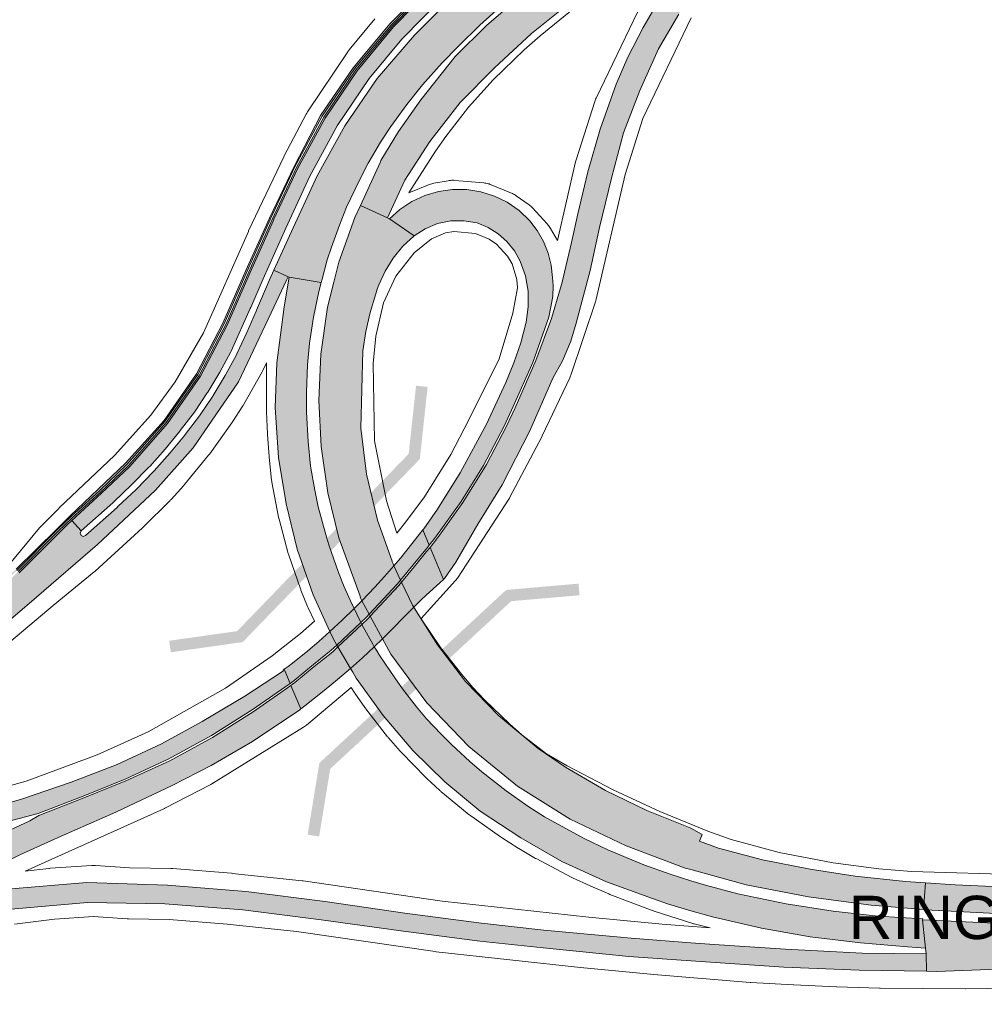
# Paper-space layout 'Layout1' of a CAD drawing. Header units: metres. Extents: x 123097 to 144122, y 392739 to 407589.
# Tile 134 of 256: x 131789 to 132092, y 395011 to 395321. Entities that reach past the tile are written whole.
import ezdxf
from ezdxf.enums import TextEntityAlignment as Align

# ---------------------------------------------------------------- set-up
doc = ezdxf.new("R2010")
doc.units = ezdxf.units.M
doc.header["$MEASUREMENT"] = 0
for name, color, linetype, lineweight in [('gs-anno-wegen algemeen tekst', 7, 'Continuous', 0), ('gs-knt-hoofdweg', 7, 'Continuous', 0), ('gs-symb-viaduct', 7, 'Continuous', 0), ('ir-ARC-asfalt-hoofdwegen-te inspecteren', 5, 'Continuous', 0)]:
    doc.layers.add(name, color=color, linetype=linetype, lineweight=lineweight)
doc.styles.add('Style-Arial', font='arial.ttf')

# ---------------------------------------------------------------- blocks, each defined once
blk = doc.blocks.new('gg0-viaduct_6')
at = {"layer": 'gs-symb-viaduct', "linetype": 'Continuous'}
blk.add_hatch(color=7, dxfattribs=at).paths.add_polyline_path([(-55.76, -16.89), (-58, -14), (-40, 0), (40, 0), (58, -14), (55.76, -16.89), (38.75, -3.66), (-38.75, -3.66)])

psp = doc.layouts.get("Layout1")

# ---------------------------------------------------------------- hatches: boundary and pattern name
at = {"layer": 'ir-ARC-asfalt-hoofdwegen-te inspecteren', "linetype": 'Continuous', "lineweight": 13}
for points in [[(131973.962, 395367.352), (131985.567, 395375.189), (131985.82, 395375.379), (131998.031, 395383.648), (131998.291, 395383.773), (132010.453, 395392.095), (132010.737, 395392.294), (132015.128, 395395.327), (132019.3, 395398.365), (132023.096, 395401.862), (132026.261, 395405.506), (132029.017, 395409.469), (132031.34, 395413.89), (132033.122, 395418.556), (132034.338, 395423.401), (132034.97, 395428.355), (132034.996, 395433.322), (132034.472, 395438.262), (132033.677, 395442.094), (132032.551, 395445.842), (132020.758, 395456.914), (132023.579, 395452.523), (132025.828, 395447.813), (132027.471, 395442.859), (132028.481, 395437.739), (132028.842, 395432.532), (132028.549, 395427.321), (132027.606, 395422.188), (132026.241, 395417.581), (132024.31, 395413.181), (132021.843, 395409.058), (132018.878, 395405.277), (132015.462, 395401.897), (132011.65, 395398.972), (132011.913, 395398.606), (132010.256, 395397.462), (132009.658, 395397.026), (131996.602, 395388.127), (131981.671, 395378.058), (131961.642, 395364.502), (131946.861, 395354.363), (131933.171, 395343.748), (131926.383, 395337.968), (131919.246, 395331.445), (131906.683, 395318.596), (131895.195, 395304.824), (131885.175, 395289.943), (131876.554, 395274.169), (131869.117, 395258.191), (131868.84, 395257.52), (131861.603, 395241.371), (131854.452, 395224.85), (131846.067, 395208.809), (131835.664, 395193.974), (131823.697, 395180.368), (131814.994, 395172.047), (131805.59, 395163.464), (131808.606, 395160.21), (131818.561, 395169.083), (131818.795, 395169.317), (131824.383, 395174.684), (131829.782, 395180.243), (131830.082, 395180.497), (131834.92, 395185.921), (131839.518, 395191.551), (131839.706, 395191.76), (131844.121, 395197.548), (131848.183, 395203.59), (131848.328, 395203.837), (131852.092, 395210.091), (131855.54, 395216.524), (131855.672, 395216.743), (131861.685, 395230.084), (131861.821, 395230.364), (131865.694, 395239.47), (131872.802, 395255.339), (131880.377, 395271.636), (131888.928, 395287.467), (131899.036, 395302.386), (131909.288, 395314.725), (131922.289, 395328.075), (131936.005, 395340.286), (131949.468, 395350.636), (131964.105, 395360.722), (131973.68, 395367.162)], [(132041.235, 395408.832), (132039.662, 395407.525), (132034.778, 395403.621), (132033.967, 395403.028), (132033.123, 395402.486), (132025.321, 395397.999), (132012.001, 395390.338), (132011.714, 395390.206), (132008.851, 395388.444), (131999.405, 395382.154), (131999.172, 395382.006), (131986.946, 395373.745), (131986.694, 395373.558), (131975.058, 395365.736), (131974.807, 395365.524), (131965.255, 395359.059), (131949.766, 395348.385), (131937.952, 395339.246), (131925.179, 395328.043), (131913.221, 395316.019), (131901.535, 395302.351), (131891.353, 395287.505), (131882.669, 395271.802), (131875.102, 395255.488), (131869.094, 395242.099), (131873.551, 395240.057), (131873.836, 395239.979), (131883.96, 395238.306), (131884.237, 395239.354), (131885.836, 395245.409), (131887.128, 395249.339), (131889.648, 395256.323), (131891.936, 395261.91), (131896.037, 395270.654), (131898.734, 395275.783), (131900.105, 395278.118), (131902.58, 395282.336), (131905.834, 395287.249), (131910.847, 395294.226), (131915.766, 395300.367), (131921.896, 395307.253), (131926.909, 395312.442), (131933.75, 395319.1), (131941.902, 395326.46), (131949.068, 395332.287), (131963.551, 395343.337), (131975.078, 395351.593), (131985.028, 395358.331), (131997.091, 395366.272), (132000, 395368.272), (132023.032, 395384.038), (132035.041, 395392.646), (132046.545, 395401.611), (132046.825, 395401.835)], [(131521.896, 394845.063), (131522.851, 394844.605), (131534.908, 394866.075), (131545.549, 394882.619), (131555.592, 394897.624), (131565.941, 394912.408), (131576.603, 394926.956), (131587.571, 394941.276), (131598.874, 394955.324), (131610.358, 394969.266), (131622.032, 394982.994), (131633.934, 394996.561), (131646.053, 395009.927), (131658.361, 395023.061), (131670.913, 395036.015), (131683.606, 395048.86), (131696.355, 395061.59), (131709.178, 395074.313), (131722.176, 395086.821), (131735.286, 395099.203), (131748.519, 395111.382), (131762.081, 395123.261), (131775.632, 395135.161), (131788.37, 395147.797), (131801.067, 395160.587), (131805.386, 395164.76), (131814.339, 395172.817), (131822.934, 395181.134), (131834.861, 395194.623), (131845.193, 395209.319), (131853.497, 395225.316), (131860.701, 395241.818), (131868.042, 395258.27), (131875.644, 395274.663), (131884.296, 395290.502), (131894.431, 395305.434), (131905.977, 395319.269), (131918.559, 395332.218), (131932.084, 395344.215), (131946.322, 395355.242), (131961.168, 395365.485), (131981.13, 395378.902), (131996.044, 395389.027), (132008.946, 395397.842), (132009.261, 395397.379), (131981.412, 395378.42), (131961.434, 395364.991), (131946.611, 395354.755), (131932.405, 395343.756), (131918.943, 395331.829), (131906.378, 395318.91), (131894.846, 395305.136), (131884.726, 395290.186), (131876.149, 395274.383), (131868.55, 395258.047), (131861.206, 395241.571), (131853.973, 395225.032), (131845.634, 395209.047), (131835.252, 395194.266), (131823.321, 395180.699), (131814.659, 395172.39), (131805.776, 395164.359), (131801.484, 395160.226), (131788.777, 395147.425), (131775.977, 395134.785), (131762.48, 395122.879), (131748.918, 395110.966), (131735.657, 395098.791), (131722.535, 395086.413), (131709.566, 395073.913), (131696.788, 395061.209), (131681.502, 395045.935), (131682.301, 395046.143), (131684.298, 395048.113), (131697.088, 395060.921), (131709.89, 395073.6), (131722.842, 395086.113), (131735.955, 395098.487), (131749.197, 395110.676), (131762.736, 395122.513), (131776.296, 395134.437), (131789.132, 395147.076), (131804.059, 395162.045), (131805.59, 395163.464), (131814.994, 395172.047), (131823.697, 395180.368), (131835.664, 395193.974), (131846.067, 395208.809), (131854.452, 395224.85), (131861.603, 395241.371), (131868.84, 395257.52), (131869.117, 395258.191), (131876.554, 395274.169), (131885.175, 395289.943), (131895.195, 395304.824), (131906.683, 395318.596), (131919.246, 395331.445), (131926.383, 395337.968), (131933.171, 395343.748), (131946.861, 395354.363), (131961.642, 395364.502), (131981.671, 395378.058), (131996.602, 395388.127), (132009.658, 395397.026), (132010.256, 395397.462), (132011.913, 395398.606), (132011.65, 395398.972), (132010.977, 395399.843), (131995.675, 395389.493), (131980.771, 395379.212), (131960.911, 395365.817), (131946.171, 395355.455), (131931.689, 395344.562), (131918.309, 395332.498), (131905.561, 395319.62), (131894.01, 395305.744), (131883.704, 395290.792), (131875.416, 395274.755), (131867.691, 395258.454), (131860.244, 395241.991), (131853.103, 395225.506), (131844.743, 395209.614), (131834.587, 395194.902), (131822.488, 395181.454), (131813.927, 395173.286), (131805.147, 395165.006), (131800.933, 395160.75), (131788.18, 395148.2), (131775.216, 395135.598), (131761.779, 395123.612), (131748.223, 395111.738), (131735.046, 395099.546), (131721.93, 395087.025), (131708.893, 395074.542), (131696.051, 395061.902), (131670.574, 395036.333), (131657.848, 395023.688), (131645.193, 395010.853), (131632.952, 394997.473), (131621.051, 394983.951), (131609.235, 394969.823), (131597.809, 394956.262), (131586.63, 394942.207), (131575.767, 394928.047), (131564.983, 394913.117), (131554.659, 394898.51), (131544.63, 394883.123), (131534.002, 394866.619)], [(132000, 395366.499), (131993.311, 395361.998), (131980.755, 395353.651), (131969.212, 395345.545), (131957.927, 395337.264), (131946.827, 395328.566), (131935.945, 395319.103), (131926.03, 395309.256), (131915.193, 395295.662), (131908.186, 395285.736), (131902.71, 395276.626), (131902.578, 395276.182), (131896.288, 395262.457), (131904.815, 395258.549), (131910.255, 395270.455), (131918.095, 395282.614), (131927.622, 395294.822), (131938.356, 395305.768), (131949.987, 395316.499), (131961.54, 395325.722), (131976.143, 395336.369), (131992.166, 395347.373), (132000, 395352.475), (132013.337, 395361.14), (132006.695, 395371.009)], [(132014.655, 395359.581), (132004.969, 395348.417), (132000, 395341.806), (131994.921, 395335.048), (131992.386, 395331.058), (131985.008, 395318.393), (131980.282, 395309.115), (131976.613, 395300.635), (131971.547, 395286.446), (131967.677, 395272.996), (131964.523, 395259.848), (131962.566, 395250.789), (131959.493, 395237.975), (131959.136, 395236.635), (131956.299, 395227.008), (131951.354, 395213.789), (131944.833, 395198.901), (131941.983, 395192.904), (131935.866, 395181.133), (131928.473, 395169.165), (131920.577, 395158.129), (131918.136, 395155.038), (131922.324, 395144.981), (131922.66, 395145.29), (131926.22, 395150.389), (131933.111, 395162.326), (131940.751, 395174.695), (131949.432, 395191.697), (131956.728, 395208.221), (131959.67, 395213.664), (131962.357, 395219.865), (131963.984, 395225.48), (131968.42, 395242.066), (131971.321, 395255.574), (131975.117, 395271.033), (131978.894, 395285.253), (131984.042, 395298.648), (131989.876, 395311.642), (131996.235, 395322.616), (132000, 395328.319), (132004.098, 395334.526), (132012.948, 395345.639), (132020.696, 395353.948)], [(131906.269, 395150.524), (131906.198, 395150.725), (131901.601, 395163.621), (131898.217, 395178.044), (131896.431, 395192.507), (131896.971, 395216.808), (131897.96, 395222.869), (131899.329, 395228.856), (131901.072, 395234.745), (131901.545, 395236.138), (131902.038, 395237.523), (131904.032, 395241.882), (131906.577, 395245.944), (131909.63, 395249.639), (131913.138, 395252.906), (131905.362, 395258.241), (131904.815, 395258.549), (131896.288, 395262.457), (131894.549, 395258.662), (131889.466, 395244.608), (131887.877, 395238.358), (131885.894, 395230.56), (131883.778, 395215.73), (131883.225, 395201.149), (131883.886, 395186.696), (131885.992, 395172.21), (131889.503, 395158.033), (131896.131, 395139.721), (131896.227, 395139.457), (131896.516, 395138.657), (131896.729, 395138.266), (131899.026, 395134.056), (131899.362, 395133.441), (131903.236, 395126.341), (131903.855, 395125.206), (131905.856, 395121.538), (131917.139, 395106.192), (131930.315, 395092.468), (131945.599, 395080.02), (131962.103, 395069.681), (131979.709, 395061.265), (131998.287, 395054.273), (132000, 395053.802), (132017.393, 395049.017), (132036.969, 395045.208), (132056.601, 395042.597), (132073.073, 395041.304), (132073.727, 395049.633), (132067.473, 395050.036), (132051.631, 395051.761), (132037.455, 395053.959), (132022.497, 395056.914), (132008.753, 395060.494), (132002.79, 395062.692), (132003.583, 395064.86), (132000, 395066.784), (131999.781, 395066.902), (131986.156, 395072.382), (131973.177, 395078.695), (131960.641, 395085.967), (131952.115, 395091.84), (131939.653, 395102.171), (131929.229, 395112.876), (131920.486, 395124.371), (131913.671, 395135.188), (131913.021, 395136.221), (131912.609, 395136.875), (131909.191, 395144.151), (131908.896, 395144.779), (131906.794, 395149.253), (131906.5, 395149.878)], [(131886.157, 395129.721), (131886.673, 395128.587), (131887.685, 395126.364), (131888.857, 395124.368), (131889.198, 395123.787), (131893.186, 395116.999), (131893.849, 395115.869), (131894.95, 395113.995), (131903.377, 395102.209), (131912.691, 395091.21), (131922.807, 395081.338), (131933.825, 395072.205), (131946.596, 395063.736), (131959.494, 395056.312), (131973.5, 395049.972), (131987.942, 395044.74), (131992.665, 395043.029), (132000, 395040.888), (132006.794, 395038.905), (132022.241, 395035.404), (132037.52, 395032.685), (132053.334, 395030.74), (132068.093, 395029.491), (132073.69, 395029.075), (132072.824, 395038.008), (132072.837, 395038.298), (132058.884, 395039.144), (132044.707, 395040.691), (132029.916, 395042.99), (132014.832, 395046.188), (132004.591, 395048.855), (132000, 395050.297), (131993.48, 395052.346), (131985.218, 395055.333), (131973.913, 395059.999), (131966.488, 395063.561), (131954.071, 395070.42), (131948.785, 395073.743), (131942.082, 395078.501), (131934.406, 395084.498), (131930.597, 395087.791), (131924.878, 395093.149), (131921.589, 395096.399), (131917.018, 395101.185), (131913.891, 395104.911), (131909.468, 395110.599), (131907.016, 395114.058), (131902.408, 395120.915), (131901.299, 395122.712), (131900.622, 395123.807), (131900.134, 395124.596), (131896.706, 395130.85), (131896.377, 395131.451), (131896.171, 395131.826), (131894.31, 395135.819), (131893.775, 395136.968), (131893.711, 395137.105), (131891.121, 395142.664), (131889.367, 395147.165), (131886.367, 395155.852), (131885.687, 395157.987), (131883.032, 395167.781), (131881.936, 395172.996), (131880.615, 395180.562), (131879.833, 395188.305), (131879.364, 395197.528), (131879.314, 395203.764), (131879.688, 395212.418), (131880.291, 395219.202), (131881.482, 395227.344), (131883.198, 395235.423), (131883.96, 395238.306), (131873.836, 395239.979), (131872.294, 395230.647), (131870.042, 395213.011), (131869.507, 395199.038), (131870.521, 395183.267), (131872.942, 395168.682), (131876.363, 395154.5), (131881.43, 395140.107), (131886.121, 395129.8)], [(131872.337, 395116.731), (131874.191, 395112.304), (131874.574, 395112.572), (131875.404, 395113.244), (131881.516, 395118.193), (131887.111, 395122.723), (131888.857, 395124.368), (131896.377, 395131.451), (131898.178, 395133.148), (131899.026, 395134.056), (131907.82, 395143.474), (131908.896, 395144.779), (131912.848, 395149.575), (131916.771, 395154.334), (131917.442, 395155.148), (131917.863, 395155.695), (131915.859, 395160.507), (131914.761, 395159.114), (131910.868, 395154.181), (131908.821, 395151.665), (131906.794, 395149.253), (131903.816, 395145.842), (131900.825, 395142.565), (131896.729, 395138.266), (131894.31, 395135.819), (131890.495, 395132.121), (131886.673, 395128.587), (131883.205, 395125.518), (131879.698, 395122.542), (131874.93, 395118.69), (131873.558, 395117.653)], [(131922.324, 395144.981), (131918.136, 395155.038), (131917.038, 395153.699), (131913.126, 395148.929), (131909.191, 395144.151), (131908.305, 395143.075), (131899.362, 395133.441), (131898.68, 395132.707), (131896.706, 395130.85), (131889.198, 395123.787), (131887.546, 395122.233), (131881.78, 395117.562), (131875.669, 395112.611), (131874.983, 395112.055), (131874.452, 395111.681), (131877.554, 395104.274), (131878.763, 395105.223), (131884.919, 395110.054), (131889.087, 395113.478), (131893.186, 395116.999), (131896.913, 395120.341), (131900.622, 395123.807), (131903.236, 395126.341), (131913.021, 395136.221), (131915.3, 395138.53), (131916.946, 395140.042), (131921.156, 395143.909)], [(131756.676, 395066.389), (131746.047, 395062.945), (131732.188, 395057.366), (131718.746, 395050.612), (131705.387, 395042.881), (131692.023, 395034.154), (131686.328, 395030.153), (131689.69, 395025.648), (131696.21, 395030.513), (131708.668, 395038.69), (131721.318, 395045.918), (131734.27, 395052.27), (131747.934, 395057.958), (131759.904, 395061.768), (131762.193, 395062.497), (131776.611, 395066.582), (131795.073, 395071.41), (131809.167, 395076.911), (131822.355, 395082.265), (131836.071, 395088.57), (131849.458, 395095.917), (131862.266, 395103.947), (131874.191, 395112.304), (131872.337, 395116.731), (131872.019, 395116.49), (131872.14, 395116.22), (131859.988, 395108.255), (131846.608, 395100.375), (131833.788, 395093.331), (131819.894, 395086.805), (131805.449, 395081.249), (131789.869, 395075.949), (131774.903, 395071.623), (131760.483, 395067.623)], [(132284.763, 395041.027), (132284.899, 395049.315), (132254.762, 395048.967), (132211.8, 395048.69), (132191.24, 395048.515), (132168.464, 395048.249), (132147.134, 395048.255), (132124.18, 395048.05), (132104.469, 395048.119), (132083.055, 395049.031), (132073.727, 395049.633), (132073.073, 395041.304), (132075.662, 395041.101), (132093.778, 395040.155), (132117.687, 395039.761), (132157.223, 395039.835), (132218.879, 395040.433), (132238.636, 395040.528), (132258.553, 395040.711)], [(132284.567, 395025.909), (132284.712, 395037.773), (132246.168, 395037.515), (132226.104, 395037.457), (132168.734, 395037.068), (132131.994, 395036.754), (132112.2, 395036.854), (132093.074, 395037.081), (132072.824, 395038.008), (132073.69, 395029.075), (132073.965, 395027.339), (132073.986, 395021.846), (132077.291, 395021.795), (132102.019, 395022.758), (132114.687, 395023.426), (132126.807, 395024.066), (132151.259, 395024.966), (132176.901, 395025.343), (132207.85, 395025.359), (132246.08, 395025.701), (132264.927, 395025.771)]]:
    psp.add_hatch(color=5, dxfattribs=at).paths.add_polyline_path(points, flags=0)
at = {"layer": 'ir-ARC-asfalt-hoofdwegen-te inspecteren', "linetype": 'Continuous', "lineweight": 13, "extrusion": (0, 0, -1)}
for points in [[(-131932.906, 395257.002), (-131936.345, 395255.574), (-131939.501, 395253.597), (-131942.287, 395251.127), (-131944.627, 395248.23), (-131946.457, 395244.987), (-131948.052, 395240.364), (-131948.898, 395235.548), (-131948.974, 395230.659), (-131948.279, 395225.819), (-131946.59, 395219.359), (-131944.485, 395213.022), (-131941.973, 395206.836), (-131935.889, 395193.8), (-131927.567, 395178.461), (-131920.496, 395167.03), (-131916.157, 395160.884), (-131915.859, 395160.507), (-131917.863, 395155.695), (-131919.591, 395157.944), (-131927.911, 395169.441), (-131934.9, 395180.758), (-131941.416, 395193.181), (-131944.28, 395199.284), (-131950.367, 395213.126), (-131955.383, 395227.358), (-131956.635, 395233.841), (-131956.787, 395237.31), (-131956.622, 395239.844), (-131956.162, 395243.731), (-131955.194, 395247.523), (-131953.735, 395251.155), (-131951.81, 395254.564), (-131949.454, 395257.689), (-131946.149, 395260.877), (-131942.359, 395263.471), (-131938.336, 395265.421), (-131934.069, 395266.757), (-131929.652, 395267.449), (-131925.181, 395267.482), (-131920.755, 395266.856), (-131916.468, 395265.585), (-131912.416, 395263.696), (-131908.687, 395261.23), (-131905.362, 395258.241), (-131913.138, 395252.906), (-131916.645, 395255.181), (-131920.511, 395256.77), (-131924.605, 395257.618), (-131928.784, 395257.696)], [(-131863.507, 395229.299), (-131860.572, 395222.536), (-131857.435, 395215.864), (-131857.316, 395215.569), (-131853.826, 395209.09), (-131850.022, 395202.79), (-131849.872, 395202.512), (-131845.747, 395196.403), (-131841.266, 395190.55), (-131841.089, 395190.309), (-131836.405, 395184.622), (-131831.482, 395179.139), (-131831.316, 395178.886), (-131825.827, 395173.252), (-131820.101, 395167.857), (-131819.895, 395167.621), (-131809.95, 395158.742), (-131809.234, 395158.483), (-131808.545, 395158.805), (-131808.285, 395159.52), (-131808.606, 395160.21), (-131805.59, 395163.464), (-131804.059, 395162.045), (-131789.132, 395147.076), (-131776.296, 395134.437), (-131762.736, 395122.513), (-131749.197, 395110.676), (-131735.955, 395098.487), (-131722.842, 395086.113), (-131709.89, 395073.6), (-131697.088, 395060.921), (-131684.298, 395048.113), (-131682.301, 395046.143), (-131681.502, 395045.935), (-131676.466, 395040.837), (-131682.655, 395034.724), (-131682.904, 395035.634), (-131704.245, 395056.977), (-131721.914, 395074.308), (-131739.482, 395090.999), (-131757.431, 395107.473), (-131775.254, 395122.996), (-131794.489, 395139.413), (-131813.646, 395155.905), (-131831.952, 395173.029), (-131843.731, 395186.308), (-131857.926, 395207.066), (-131868.281, 395228.779), (-131873.003, 395239.024), (-131873.551, 395240.057), (-131869.094, 395242.099), (-131867.747, 395239.097), (-131863.629, 395229.557)], [(-131795.308, 395070.849), (-131792.461, 395069.129), (-131781.524, 395064.057), (-131767.954, 395057.615), (-131763.878, 395056.08), (-131762.198, 395055.448), (-131756.048, 395052.262), (-131759.919, 395043.579), (-131776.985, 395052.238), (-131789.271, 395058.406), (-131802.282, 395064.332), (-131819.466, 395071.792), (-131837.091, 395080.22), (-131849.392, 395086.553), (-131862.39, 395094.085), (-131877.23, 395104.02), (-131877.554, 395104.274), (-131874.452, 395111.681), (-131862.624, 395103.346), (-131849.774, 395095.337), (-131836.419, 395088.025), (-131822.642, 395081.687), (-131809.433, 395076.32)], [(-131762.005, 395035.806), (-131786.56, 395041.398), (-131810.572, 395043.502), (-131834.889, 395043.08), (-131859.384, 395041.192), (-131883.958, 395038.02), (-131908.951, 395034.523), (-131933.717, 395031.331), (-131953.662, 395029.17), (-131972.29, 395027.341), (-131980.577, 395026.527), (-132000, 395025.118), (-132029.183, 395023.132), (-132052.869, 395022.175), (-132073.986, 395021.846), (-132073.965, 395027.339), (-132053.82, 395027.563), (-132029.708, 395028.76), (-132007.35, 395030.216), (-132000, 395030.78), (-131981.248, 395032.22), (-131976.808, 395032.629), (-131953.864, 395034.744), (-131934.255, 395036.997), (-131910.199, 395040.108), (-131885.19, 395043.738), (-131860.339, 395046.926), (-131835.661, 395048.891), (-131810.332, 395049.695), (-131785.371, 395047.66), (-131760.657, 395042.034)]]:
    psp.add_hatch(color=5, dxfattribs=at).paths.add_polyline_path(points, flags=0)

# ---------------------------------------------------------------- linework, layer by layer
at = {"layer": 'gs-knt-hoofdweg', "color": 7, "linetype": 'Continuous', "flags": 128}
for points in [[(131958.14, 395251.433), (131963.837, 395276.14), (131963.917, 395276.456), (131964.009, 395276.769), (131969.856, 395295.14), (131969.977, 395295.491), (131970.114, 395295.836), (131970.267, 395296.175), (131986.009, 395328.988), (131986.161, 395329.287), (131986.325, 395329.58), (131986.501, 395329.866), (131986.689, 395330.145), (131996.694, 395344.307), (131996.897, 395344.582), (131997.112, 395344.848), (132002.964, 395351.789)], [(131963.435, 395324.424), (131952.749, 395315.797), (131947.723, 395311.373), (131937.903, 395301.955), (131930.238, 395293.364), (131923.088, 395284.196), (131919.834, 395279.568), (131911.482, 395266.416), (131917.643, 395268.975), (131917.969, 395269.102), (131918.3, 395269.214), (131918.636, 395269.312), (131918.976, 395269.396), (131919.319, 395269.464), (131923.821, 395270.261), (131924.167, 395270.315), (131924.515, 395270.353), (131924.864, 395270.376), (131925.214, 395270.384), (131925.564, 395270.377), (131925.913, 395270.354), (131934.988, 395269.562), (131935.336, 395269.524), (131935.682, 395269.47), (131936.026, 395269.402), (131936.366, 395269.319), (131936.702, 395269.221), (131937.033, 395269.108), (131937.359, 395268.981), (131943.685, 395266.359), (131944.004, 395266.218), (131944.318, 395266.064), (131944.625, 395265.895), (131944.923, 395265.714), (131945.214, 395265.519), (131948.958, 395262.895), (131949.24, 395262.688), (131949.513, 395262.469), (131949.776, 395262.238), (131950.029, 395261.996), (131950.271, 395261.743), (131954.893, 395256.691), (131955.123, 395256.427), (131955.342, 395256.154), (131955.549, 395255.871), (131955.743, 395255.58), (131955.925, 395255.281), (131958.14, 395251.433)], [(131775.98, 395137.734), (131795.51, 395161.225), (131795.743, 395161.491), (131795.988, 395161.747), (131801.542, 395167.303), (131801.691, 395167.448), (131819.019, 395183.904), (131830.426, 395196.554), (131838.068, 395207.089), (131846.966, 395222.433), (131861.071, 395254.282), (131861.152, 395254.458), (131872.16, 395277.774), (131872.326, 395278.105), (131879.268, 395291.202), (131879.399, 395291.44), (131879.538, 395291.673), (131879.685, 395291.901), (131892.28, 395310.753), (131892.434, 395310.975), (131892.595, 395311.192), (131892.763, 395311.403), (131900.3, 395320.531), (131900.557, 395320.827), (131900.829, 395321.11)], [(132000.162, 395321.451), (131984.952, 395289.749), (131979.374, 395272.222), (131970.329, 395232.999), (131970.232, 395232.619), (131970.116, 395232.245), (131962.358, 395209.188), (131962.251, 395208.892), (131962.133, 395208.6), (131962.004, 395208.313), (131953.385, 395190.126), (131953.235, 395189.826), (131943.229, 395170.818), (131943.053, 395170.5), (131942.862, 395170.191), (131926.951, 395145.652), (131926.771, 395145.387), (131926.581, 395145.129), (131926.38, 395144.879), (131926.17, 395144.637), (131915.343, 395132.667)], [(131901.132, 395221.437), (131900.308, 395212.815), (131900.731, 395188.497), (131904.492, 395169.645), (131907.653, 395159.475), (131910.547, 395163.032), (131916.423, 395170.873), (131924.609, 395184.268), (131930.163, 395194.901), (131939.781, 395214.24), (131944.156, 395228.672), (131945.631, 395236.628), (131945.408, 395239.229), (131943.884, 395244.087), (131942.48, 395246.526), (131939.044, 395250.281), (131936.739, 395251.897), (131932.365, 395253.71), (131925.573, 395254.303), (131922.976, 395253.843), (131918.53, 395251.997), (131913.143, 395247.639), (131907.376, 395240.306), (131903.515, 395231.908), (131901.133, 395221.442), (131901.132, 395221.437)], [(131866.806, 395213.032), (131865.653, 395210.657), (131865.531, 395210.417), (131865.402, 395210.181), (131859.493, 395199.843), (131859.391, 395199.669), (131859.285, 395199.498), (131856.074, 395194.483), (131855.963, 395194.314), (131855.848, 395194.149), (131848.929, 395184.456), (131848.77, 395184.24), (131848.602, 395184.029), (131841.049, 395174.824), (131840.92, 395174.67), (131840.786, 395174.519), (131836.782, 395170.111), (131836.644, 395169.963), (131836.503, 395169.819), (131828.062, 395161.42), (131827.821, 395161.19), (131813, 395147.619), (131812.834, 395147.471), (131812.664, 395147.328), (131799.823, 395136.821), (131786.441, 395125.6)], [(131881.829, 395131.874), (131879.864, 395136.029), (131879.774, 395136.228), (131879.688, 395136.429), (131877.576, 395141.612), (131877.498, 395141.813), (131877.425, 395142.014), (131873.764, 395152.59), (131873.675, 395152.862), (131873.596, 395153.136), (131870.699, 395163.947), (131870.63, 395164.224), (131870.571, 395164.504), (131868.453, 395175.493), (131868.394, 395175.838), (131868.35, 395176.185), (131867.603, 395183.411), (131867.583, 395183.649), (131867.079, 395190.516), (131867.065, 395190.748), (131866.761, 395197.627), (131866.753, 395197.976), (131866.745, 395211.744), (131866.748, 395211.977), (131866.758, 395212.209), (131866.806, 395213.032)], [(131756.66, 395071.981), (131791.341, 395081.617), (131813.544, 395089.877), (131829.557, 395097.057), (131853.848, 395110.767), (131868.503, 395120.964), (131877.475, 395127.991), (131881.829, 395131.874)], [(131915.343, 395132.667), (131915.382, 395132.6), (131921.415, 395123.615), (131928.076, 395115.067), (131931.559, 395111.054), (131935.181, 395107.167), (131943.028, 395099.592), (131946.996, 395096.149), (131954.65, 395090.154), (131961.216, 395086.398), (131975.596, 395078.848), (131990.28, 395072.022), (132005.321, 395065.892), (132012.636, 395063.216), (132027.776, 395059.158), (132044.74, 395055.911), (132059.016, 395054.001), (132069.323, 395053.181), (132104.752, 395052.142), (132285.897, 395053.086)], [(131893.373, 395111.025), (131879.351, 395099.209), (131879.047, 395098.965), (131878.731, 395098.736), (131878.404, 395098.523), (131849.599, 395080.704), (131849.328, 395080.544), (131849.051, 395080.394), (131834.889, 395073.103), (131834.706, 395073.012), (131834.521, 395072.925), (131791.009, 395053.27), (131798.379, 395054.168), (131798.622, 395054.196), (131798.865, 395054.216), (131811.943, 395055.095), (131812.301, 395055.111), (131812.66, 395055.111), (131813.017, 395055.095), (131823.857, 395054.366), (131836.72, 395054.173), (131836.984, 395054.165), (131837.247, 395054.148), (131855.818, 395052.644), (131856.019, 395052.625), (131877.987, 395050.285), (131878.293, 395050.246), (131921.923, 395043.888), (131967.991, 395038.899), (131991.049, 395036.703), (132006.066, 395035.474)], [(132006.066, 395035.474), (132001.097, 395036.73), (132000.853, 395036.796), (132000.611, 395036.869), (131988.539, 395040.745), (131988.344, 395040.811), (131988.152, 395040.881), (131974.593, 395046.015), (131974.289, 395046.138), (131968.643, 395048.545), (131968.404, 395048.651), (131962.839, 395051.241), (131962.488, 395051.415), (131951.627, 395057.132), (131951.287, 395057.322), (131946, 395060.442), (131945.777, 395060.579), (131940.597, 395063.87), (131940.272, 395064.088), (131930.245, 395071.168), (131929.993, 395071.353), (131929.748, 395071.548), (131921.519, 395078.38), (131921.36, 395078.516), (131921.204, 395078.656), (131917.111, 395082.433), (131916.954, 395082.582), (131916.802, 395082.734), (131909.035, 395090.717), (131908.886, 395090.874), (131908.742, 395091.035), (131905.079, 395095.231), (131904.94, 395095.395), (131904.805, 395095.563), (131897.942, 395104.334), (131897.811, 395104.506), (131897.685, 395104.681), (131894.494, 395109.246), (131894.375, 395109.421), (131894.26, 395109.6), (131893.373, 395111.025)], [(132099.807, 395016.559), (132086.41, 395016.356), (132086.231, 395016.355), (132059.437, 395016.55), (132059.258, 395016.554), (132045.867, 395016.951), (132045.747, 395016.955), (132032.362, 395017.552), (132032.243, 395017.558), (132018.869, 395018.355), (132018.693, 395018.368), (131989.69, 395020.741), (131989.584, 395020.75), (131966.421, 395022.956), (131966.318, 395022.967), (131920.052, 395027.977), (131919.759, 395028.014), (131876.136, 395034.371), (131854.423, 395036.684), (131836.216, 395038.159), (131823.408, 395038.351), (131823.199, 395038.357), (131822.991, 395038.368), (131812.48, 395039.075), (131800.183, 395038.248), (131787.667, 395036.637)]]:
    psp.add_lwpolyline(points, dxfattribs=at)
at = {"layer": 'ir-ARC-asfalt-hoofdwegen-te inspecteren', "color": 5, "linetype": 'Continuous', "lineweight": 13}
for points in [[(131918.309, 395332.498), (131905.561, 395319.62), (131894.01, 395305.744), (131883.704, 395290.792), (131875.416, 395274.755), (131867.691, 395258.454), (131860.244, 395241.991), (131853.103, 395225.506), (131844.743, 395209.614), (131834.587, 395194.902), (131822.488, 395181.454), (131813.927, 395173.286), (131805.147, 395165.006), (131800.933, 395160.75), (131788.18, 395148.2)], [(131788.37, 395147.797), (131801.067, 395160.587), (131805.386, 395164.76), (131814.339, 395172.817), (131822.934, 395181.134), (131834.861, 395194.623), (131845.193, 395209.319), (131853.497, 395225.316), (131860.701, 395241.818), (131868.042, 395258.27), (131875.644, 395274.663), (131884.296, 395290.502), (131894.431, 395305.434), (131905.977, 395319.269), (131918.559, 395332.218)], [(131918.943, 395331.829), (131906.378, 395318.91), (131894.846, 395305.136), (131884.726, 395290.186), (131876.149, 395274.383), (131868.55, 395258.047), (131861.206, 395241.571), (131853.973, 395225.032), (131845.634, 395209.047), (131835.252, 395194.266), (131823.321, 395180.699), (131814.659, 395172.39), (131805.776, 395164.359), (131801.484, 395160.226), (131788.777, 395147.425)], [(131789.132, 395147.076), (131804.059, 395162.045), (131805.59, 395163.464), (131814.994, 395172.047), (131823.697, 395180.368), (131835.664, 395193.974), (131846.067, 395208.809), (131854.452, 395224.85), (131861.603, 395241.371), (131868.84, 395257.52), (131869.117, 395258.191), (131876.554, 395274.169), (131885.175, 395289.943), (131895.195, 395304.824), (131906.683, 395318.596), (131919.246, 395331.445)], [(131919.246, 395331.445), (131906.683, 395318.596), (131895.195, 395304.824), (131885.175, 395289.943), (131876.554, 395274.169), (131869.117, 395258.191), (131868.84, 395257.52), (131861.603, 395241.371), (131854.452, 395224.85), (131846.067, 395208.809), (131835.664, 395193.974), (131823.697, 395180.368), (131814.994, 395172.047), (131805.59, 395163.464), (131808.606, 395160.21), (131818.561, 395169.083), (131818.795, 395169.317), (131824.383, 395174.684), (131829.782, 395180.243), (131830.082, 395180.497), (131834.92, 395185.921), (131839.518, 395191.551), (131839.706, 395191.76), (131844.121, 395197.548), (131848.183, 395203.59), (131848.328, 395203.837), (131852.092, 395210.091), (131855.54, 395216.524), (131855.672, 395216.743), (131861.685, 395230.084), (131861.821, 395230.364), (131865.694, 395239.47), (131872.802, 395255.339), (131880.377, 395271.636), (131888.928, 395287.467), (131899.036, 395302.386), (131909.288, 395314.725), (131922.289, 395328.075)], [(131925.179, 395328.043), (131913.221, 395316.019), (131901.535, 395302.351), (131891.353, 395287.505), (131882.669, 395271.802), (131875.102, 395255.488), (131869.094, 395242.099), (131873.551, 395240.057), (131873.836, 395239.979), (131883.96, 395238.306), (131884.237, 395239.354), (131885.836, 395245.409), (131887.128, 395249.339), (131889.648, 395256.323), (131891.936, 395261.91), (131896.037, 395270.654), (131898.734, 395275.783), (131900.105, 395278.118), (131902.58, 395282.336), (131905.834, 395287.249), (131910.847, 395294.226), (131915.766, 395300.367), (131921.896, 395307.253), (131926.909, 395312.442), (131933.75, 395319.1), (131941.902, 395326.46)], [(131946.827, 395328.566), (131935.945, 395319.103), (131926.03, 395309.256), (131915.193, 395295.662), (131908.186, 395285.736), (131902.71, 395276.626), (131902.578, 395276.182), (131896.288, 395262.457), (131904.815, 395258.549), (131910.255, 395270.455), (131918.095, 395282.614), (131927.622, 395294.822), (131938.356, 395305.768), (131949.987, 395316.499), (131961.54, 395325.722)], [(131775.254, 395122.996), (131794.489, 395139.413), (131813.646, 395155.905), (131831.952, 395173.029), (131843.731, 395186.308), (131857.926, 395207.066), (131868.281, 395228.779), (131873.003, 395239.024), (131873.551, 395240.057), (131869.094, 395242.099), (131867.747, 395239.097), (131863.629, 395229.557), (131863.507, 395229.299), (131860.572, 395222.536), (131857.435, 395215.864), (131857.316, 395215.569), (131853.826, 395209.09), (131850.022, 395202.79), (131849.872, 395202.512), (131845.747, 395196.403), (131841.266, 395190.55), (131841.089, 395190.309), (131836.405, 395184.622), (131831.482, 395179.139), (131831.316, 395178.886), (131825.827, 395173.252), (131820.101, 395167.857), (131819.895, 395167.621), (131809.95, 395158.742), (131809.234, 395158.483), (131808.545, 395158.805), (131808.285, 395159.52), (131808.606, 395160.21), (131805.59, 395163.464), (131804.059, 395162.045), (131789.132, 395147.076)]]:
    psp.add_lwpolyline(points, dxfattribs=at)
at = {"layer": 'ir-ARC-asfalt-hoofdwegen-te inspecteren', "color": 5, "linetype": 'Continuous', "lineweight": 13, "flags": 128}
for points in [[(131992.386, 395331.058), (131985.008, 395318.393), (131980.282, 395309.115), (131976.613, 395300.635), (131971.547, 395286.446), (131967.677, 395272.996), (131964.523, 395259.848), (131962.566, 395250.789), (131959.493, 395237.975), (131959.136, 395236.635), (131956.299, 395227.008), (131951.354, 395213.789), (131944.833, 395198.901), (131941.983, 395192.904), (131935.866, 395181.133), (131928.473, 395169.165), (131920.577, 395158.129), (131918.136, 395155.038), (131922.324, 395144.981), (131922.66, 395145.29), (131926.22, 395150.389), (131933.111, 395162.326), (131940.751, 395174.695), (131949.432, 395191.697), (131956.728, 395208.221), (131959.67, 395213.664), (131962.357, 395219.865), (131963.984, 395225.48), (131968.42, 395242.066), (131971.321, 395255.574), (131975.117, 395271.033), (131978.894, 395285.253), (131984.042, 395298.648), (131989.876, 395311.642), (131996.235, 395322.616)], [(131776.611, 395066.582), (131795.073, 395071.41), (131809.167, 395076.911), (131822.355, 395082.265), (131836.071, 395088.57), (131849.458, 395095.917), (131862.266, 395103.947), (131874.191, 395112.304), (131872.337, 395116.731), (131872.019, 395116.49), (131872.14, 395116.22), (131859.988, 395108.255), (131846.608, 395100.375), (131833.788, 395093.331), (131819.894, 395086.805), (131805.449, 395081.249), (131789.869, 395075.949), (131774.903, 395071.623)], [(131786.56, 395041.398), (131810.572, 395043.502), (131834.889, 395043.08), (131859.384, 395041.192), (131883.958, 395038.02), (131908.951, 395034.523), (131933.717, 395031.331), (131953.662, 395029.17), (131972.29, 395027.341), (131980.577, 395026.527), (132000, 395025.118), (132029.183, 395023.132), (132052.869, 395022.175), (132073.986, 395021.846), (132073.965, 395027.339), (132053.82, 395027.563), (132029.708, 395028.76), (132007.35, 395030.216), (132000, 395030.78), (131981.248, 395032.22), (131976.808, 395032.629), (131953.864, 395034.744), (131934.255, 395036.997), (131910.199, 395040.108), (131885.19, 395043.738), (131860.339, 395046.926), (131835.661, 395048.891), (131810.332, 395049.695), (131785.371, 395047.66)]]:
    psp.add_lwpolyline(points, dxfattribs=at)
at = {"layer": 'ir-ARC-asfalt-hoofdwegen-te inspecteren', "color": 5, "linetype": 'Continuous', "lineweight": 13}
for points in [[(131932.906, 395257.002), (131936.345, 395255.574), (131939.501, 395253.597), (131942.287, 395251.127), (131944.627, 395248.23), (131946.457, 395244.987), (131948.052, 395240.364), (131948.898, 395235.548), (131948.974, 395230.659), (131948.279, 395225.819), (131946.59, 395219.359), (131944.485, 395213.022), (131941.973, 395206.836), (131935.889, 395193.8), (131927.567, 395178.461), (131920.496, 395167.03), (131916.157, 395160.884), (131915.859, 395160.507), (131917.863, 395155.695), (131919.591, 395157.944), (131927.911, 395169.441), (131934.9, 395180.758), (131941.416, 395193.181), (131944.28, 395199.284), (131950.367, 395213.126), (131955.383, 395227.358), (131956.635, 395233.841), (131956.787, 395237.31), (131956.622, 395239.844), (131956.162, 395243.731), (131955.194, 395247.523), (131953.735, 395251.155), (131951.81, 395254.564), (131949.454, 395257.689), (131946.149, 395260.877), (131942.359, 395263.471), (131938.336, 395265.421), (131934.069, 395266.757), (131929.652, 395267.449), (131925.181, 395267.482), (131920.755, 395266.856), (131916.468, 395265.585), (131912.416, 395263.696), (131908.687, 395261.23), (131905.362, 395258.241), (131913.138, 395252.906), (131916.645, 395255.181), (131920.511, 395256.77), (131924.605, 395257.618), (131928.784, 395257.696)], [(131872.337, 395116.731), (131874.191, 395112.304), (131874.574, 395112.572), (131875.404, 395113.244), (131881.516, 395118.193), (131887.111, 395122.723), (131888.857, 395124.368), (131896.377, 395131.451), (131898.178, 395133.148), (131899.026, 395134.056), (131907.82, 395143.474), (131908.896, 395144.779), (131912.848, 395149.575), (131916.771, 395154.334), (131917.442, 395155.148), (131917.863, 395155.695), (131915.859, 395160.507), (131914.761, 395159.114), (131910.868, 395154.181), (131908.821, 395151.665), (131906.794, 395149.253), (131903.816, 395145.842), (131900.825, 395142.565), (131896.729, 395138.266), (131894.31, 395135.819), (131890.495, 395132.121), (131886.673, 395128.587), (131883.205, 395125.518), (131879.698, 395122.542), (131874.93, 395118.69), (131873.558, 395117.653)], [(131922.324, 395144.981), (131918.136, 395155.038), (131917.038, 395153.699), (131913.126, 395148.929), (131909.191, 395144.151), (131908.305, 395143.075), (131899.362, 395133.441), (131898.68, 395132.707), (131896.706, 395130.85), (131889.198, 395123.787), (131887.546, 395122.233), (131881.78, 395117.562), (131875.669, 395112.611), (131874.983, 395112.055), (131874.452, 395111.681), (131877.554, 395104.274), (131878.763, 395105.223), (131884.919, 395110.054), (131889.087, 395113.478), (131893.186, 395116.999), (131896.913, 395120.341), (131900.622, 395123.807), (131903.236, 395126.341), (131913.021, 395136.221), (131915.3, 395138.53), (131916.946, 395140.042), (131921.156, 395143.909)], [(131795.308, 395070.849), (131792.461, 395069.129), (131781.524, 395064.057), (131767.954, 395057.615), (131763.878, 395056.08), (131762.198, 395055.448), (131756.048, 395052.262), (131759.919, 395043.579), (131776.985, 395052.238), (131789.271, 395058.406), (131802.282, 395064.332), (131819.466, 395071.792), (131837.091, 395080.22), (131849.392, 395086.553), (131862.39, 395094.085), (131877.23, 395104.02), (131877.554, 395104.274), (131874.452, 395111.681), (131862.624, 395103.346), (131849.774, 395095.337), (131836.419, 395088.025), (131822.642, 395081.687), (131809.433, 395076.32)], [(132284.763, 395041.027), (132284.899, 395049.315), (132254.762, 395048.967), (132211.8, 395048.69), (132191.24, 395048.515), (132168.464, 395048.249), (132147.134, 395048.255), (132124.18, 395048.05), (132104.469, 395048.119), (132083.055, 395049.031), (132073.727, 395049.633), (132073.073, 395041.304), (132075.662, 395041.101), (132093.778, 395040.155), (132117.687, 395039.761), (132157.223, 395039.835), (132218.879, 395040.433), (132238.636, 395040.528), (132258.553, 395040.711)], [(132284.567, 395025.909), (132284.712, 395037.773), (132246.168, 395037.515), (132226.104, 395037.457), (132168.734, 395037.068), (132131.994, 395036.754), (132112.2, 395036.854), (132093.074, 395037.081), (132072.824, 395038.008), (132073.69, 395029.075), (132073.965, 395027.339), (132073.986, 395021.846), (132077.291, 395021.795), (132102.019, 395022.758), (132114.687, 395023.426), (132126.807, 395024.066), (132151.259, 395024.966), (132176.901, 395025.343), (132207.85, 395025.359), (132246.08, 395025.701), (132264.927, 395025.771)]]:
    psp.add_lwpolyline(points, close=True, dxfattribs=at)
at = {"layer": 'ir-ARC-asfalt-hoofdwegen-te inspecteren', "color": 5, "linetype": 'Continuous', "lineweight": 13, "flags": 128}
for points in [[(131906.269, 395150.524), (131906.198, 395150.725), (131901.601, 395163.621), (131898.217, 395178.044), (131896.431, 395192.507), (131896.971, 395216.808), (131897.96, 395222.869), (131899.329, 395228.856), (131901.072, 395234.745), (131901.545, 395236.138), (131902.038, 395237.523), (131904.032, 395241.882), (131906.577, 395245.944), (131909.63, 395249.639), (131913.138, 395252.906), (131905.362, 395258.241), (131904.815, 395258.549), (131896.288, 395262.457), (131894.549, 395258.662), (131889.466, 395244.608), (131887.877, 395238.358), (131885.894, 395230.56), (131883.778, 395215.73), (131883.225, 395201.149), (131883.886, 395186.696), (131885.992, 395172.21), (131889.503, 395158.033), (131896.131, 395139.721), (131896.227, 395139.457), (131896.516, 395138.657), (131896.729, 395138.266), (131899.026, 395134.056), (131899.362, 395133.441), (131903.236, 395126.341), (131903.855, 395125.206), (131905.856, 395121.538), (131917.139, 395106.192), (131930.315, 395092.468), (131945.599, 395080.02), (131962.103, 395069.681), (131979.709, 395061.265), (131998.287, 395054.273), (132000, 395053.802), (132017.393, 395049.017), (132036.969, 395045.208), (132056.601, 395042.597), (132073.073, 395041.304), (132073.727, 395049.633), (132067.473, 395050.036), (132051.631, 395051.761), (132037.455, 395053.959), (132022.497, 395056.914), (132008.753, 395060.494), (132002.79, 395062.692), (132003.583, 395064.86), (132000, 395066.784), (131999.781, 395066.902), (131986.156, 395072.382), (131973.177, 395078.695), (131960.641, 395085.967), (131952.115, 395091.84), (131939.653, 395102.171), (131929.229, 395112.876), (131920.486, 395124.371), (131913.671, 395135.188), (131913.021, 395136.221), (131912.609, 395136.875), (131909.191, 395144.151), (131908.896, 395144.779), (131906.794, 395149.253), (131906.5, 395149.878)], [(131886.157, 395129.721), (131886.673, 395128.587), (131887.685, 395126.364), (131888.857, 395124.368), (131889.198, 395123.787), (131893.186, 395116.999), (131893.849, 395115.869), (131894.95, 395113.995), (131903.377, 395102.209), (131912.691, 395091.21), (131922.807, 395081.338), (131933.825, 395072.205), (131946.596, 395063.736), (131959.494, 395056.312), (131973.5, 395049.972), (131987.942, 395044.74), (131992.665, 395043.029), (132000, 395040.888), (132006.794, 395038.905), (132022.241, 395035.404), (132037.52, 395032.685), (132053.334, 395030.74), (132068.093, 395029.491), (132073.69, 395029.075), (132072.824, 395038.008), (132072.837, 395038.298), (132058.884, 395039.144), (132044.707, 395040.691), (132029.916, 395042.99), (132014.832, 395046.188), (132004.591, 395048.855), (132000, 395050.297), (131993.48, 395052.346), (131985.218, 395055.333), (131973.913, 395059.999), (131966.488, 395063.561), (131954.071, 395070.42), (131948.785, 395073.743), (131942.082, 395078.501), (131934.406, 395084.498), (131930.597, 395087.791), (131924.878, 395093.149), (131921.589, 395096.399), (131917.018, 395101.185), (131913.891, 395104.911), (131909.468, 395110.599), (131907.016, 395114.058), (131902.408, 395120.915), (131901.299, 395122.712), (131900.622, 395123.807), (131900.134, 395124.596), (131896.706, 395130.85), (131896.377, 395131.451), (131896.171, 395131.826), (131894.31, 395135.819), (131893.775, 395136.968), (131893.711, 395137.105), (131891.121, 395142.664), (131889.367, 395147.165), (131886.367, 395155.852), (131885.687, 395157.987), (131883.032, 395167.781), (131881.936, 395172.996), (131880.615, 395180.562), (131879.833, 395188.305), (131879.364, 395197.528), (131879.314, 395203.764), (131879.688, 395212.418), (131880.291, 395219.202), (131881.482, 395227.344), (131883.198, 395235.423), (131883.96, 395238.306), (131873.836, 395239.979), (131872.294, 395230.647), (131870.042, 395213.011), (131869.507, 395199.038), (131870.521, 395183.267), (131872.942, 395168.682), (131876.363, 395154.5), (131881.43, 395140.107), (131886.121, 395129.8)]]:
    psp.add_lwpolyline(points, close=True, dxfattribs=at)

# ---------------------------------------------------------------- block references
at = {"layer": 'gs-symb-viaduct', "color": 7, "linetype": 'Continuous'}
for p, rotation in [((131887.106, 395154.034), 225.9532937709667), ((131912.705, 395114.479), 42.83116330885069)]:
    psp.add_blockref('gg0-viaduct_6', p, dxfattribs=dict(at, rotation=rotation))

# ---------------------------------------------------------------- texts
at = {"layer": 'gs-anno-wegen algemeen tekst', "color": 7, "style": 'Style-Arial'}
psp.add_text('RINGBAANZUID', height=13.6, rotation=0.01996, dxfattribs=at).set_placement((132121.39, 395038.785), align=Align.MIDDLE_CENTER)

doc.saveas('drawing.dxf')
